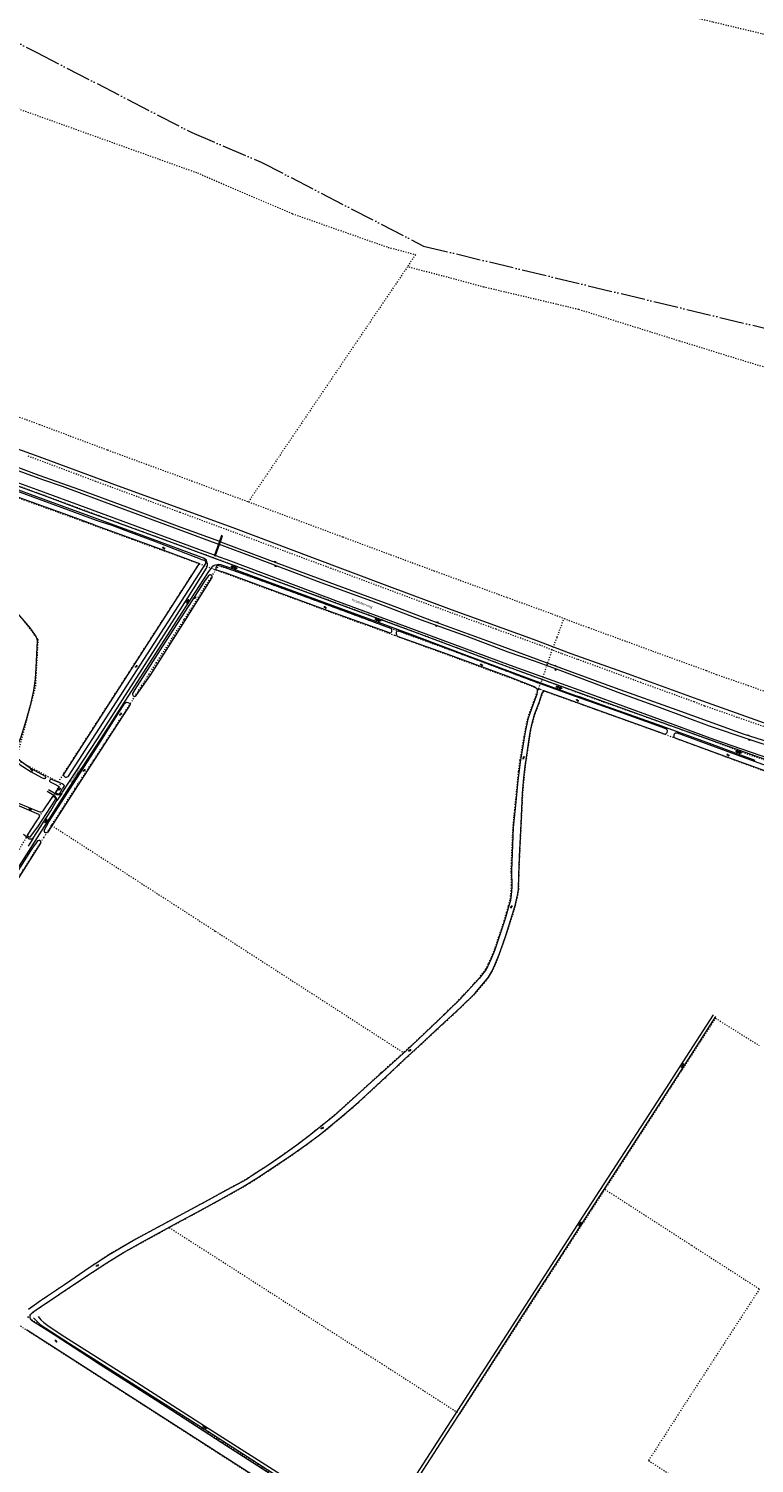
# Model space of a CAD drawing. Header units: metres. Extents: x 64961 to 73789, y 403835 to 410663.
# Tile 80 of 135: x 68511 to 69223, y 406616 to 408023. Entities that reach past the tile are written whole.
import ezdxf

# ---------------------------------------------------------------- set-up
doc = ezdxf.new("R2010")
doc.units = ezdxf.units.M
doc.linetypes.add('ACAD_ISO05W100', pattern=[33, 24, -3, 0, -3, 0, -3])
doc.linetypes.add('PERCEELGRENS', pattern=[2.5, 1, -1.5])
for name, color, linetype, lineweight in [('B-GEO-OG-GRENS_burggem-G', 253, 'ACAD_ISO05W100', 0), ('B-GEO-OG-GRENS_perceel-G', 253, 'PERCEELGRENS', 0), ('B-GEO-OG-OVLIJNOBJ-G', 253, 'Continuous', 0), ('B-GEO-OG-SLOOT_insteek-G', 253, 'Continuous', 0), ('B-GEO-OG-STRAATNAAM-T', 7, 'Continuous', 35), ('B-GEO-OG-TALUD-S', 253, 'Continuous', 0), ('B-GEO-OG-VERH_gesl-S', 253, 'Continuous', 0), ('B-GEO-OG-VERH_kant-G', 253, 'Continuous', 0), ('B-GEO-OG-VERH_kntgesl-G', 253, 'Continuous', 0), ('B-GEO-OG-VERH_kntopen-G', 253, 'Continuous', 0), ('B-GEO-OG-VERH_open-S', 253, 'Continuous', 0), ('B-GEO-OG-WATER-S', 253, 'Continuous', 0), ('T22', 7, 'Continuous', 0)]:
    doc.layers.add(name, color=color, linetype=linetype, lineweight=lineweight)
doc.styles.add('isocp', font='isocp.shx')

# ---------------------------------------------------------------- blocks, each defined once
blk = doc.blocks.new('S05')
at = {"color": 0}
for p, q in [((0.1, 0.3), (0.4, 0.6)), ((0.1, -0.2), (0.4, 0.1)), ((0.4, 0.6), (0.7, 0.7)), ((0.4, 0.1), (0.7, 0.2)), ((0.7, 0.7), (1, 0.6)), ((0.7, 0.2), (1, 0.1)), ((1, 0.6), (1.3, 0.4)), ((1, 0.1), (1.4, -0.1)), ((1.3, 0.4), (1.7, 0.1)), ((1.7, 0.1), (2, 0)), ((2, 0), (2.3, 0.2)), ((2.3, 0.2), (2.6, 0.4)), ((1.4, -0.1), (1.7, -0.4)), ((1.7, -0.4), (2, -0.5)), ((2, -0.5), (2.3, -0.3)), ((2.3, -0.3), (2.6, -0.1))]:
    blk.add_line(p, q, dxfattribs=at)
blk = doc.blocks.new('S026')
at = {"color": 0}
for p, q in [((0, 0), (4.4, 0)), ((0.2, 0.5), (0.2, 0)), ((1.2, 0), (1.2, -0.5)), ((2.2, 0.5), (2.2, 0)), ((3.2, 0), (3.2, -0.5)), ((4.2, 0.5), (4.2, 0))]:
    blk.add_line(p, q, dxfattribs=at)
blk = doc.blocks.new('S04')
at = {"color": 0}
for p, q in [((0, 0.5), (0.5, 0.5)), ((0, 0.3), (1, 0.3)), ((0, 0), (0.5, 0)), ((0, -0.3), (1, -0.3)), ((0, -0.5), (0.5, -0.5))]:
    blk.add_line(p, q, dxfattribs=at)
blk = doc.blocks.new('S012')
at = {"color": 0}
for p, q in [((1.2, 2), (0, 0)), ((1.2, -2), (0, 0)), ((1.4, 0), (0.2, 2)), ((1.4, 0), (0.2, -2))]:
    blk.add_line(p, q, dxfattribs=at)
blk = doc.blocks.new('S016')
at = {"color": 0, "linetype": 'Continuous'}
for points in [[(0, -0.4), (2.6, 1.1)], [(2.6, -1.2), (0, 0.4)], [(5.1, -1.2), (1.1, 1.1)], [(1.1, -1.2), (5.1, 1.1)], [(6.2, -0.4), (3.5, 1.1)], [(3.5, -1.2), (6.2, 0.4)]]:
    blk.add_lwpolyline(points, dxfattribs=at)

msp = doc.modelspace()

# ---------------------------------------------------------------- linework, layer by layer
at = {"layer": 'B-GEO-OG-GRENS_burggem-G'}
for points in [[(68000, 408318.469), (68078.65, 408276.85), (68212.65, 408211.98), (68340.12, 408103.18), (68420.6, 408051.05), (68519.511, 408000)], [(68519.511, 408000), (68671.49, 407921.56), (68739.35, 407892.63), (68898.81, 407810.25), (69436.477, 407680.828)]]:
    msp.add_lwpolyline(points, dxfattribs=at)
at = {"layer": 'B-GEO-OG-GRENS_perceel-G'}
for points in [[(68493.416, 408213.652), (68513.041, 408201.109), (68535.24, 408190.063), (68571.391, 408178.084), (68629.912, 408163.758), (68730.188, 408139.471), (68834.117, 408114.429), (68992.2, 408076.292), (69081.433, 408053.69), (69182.688, 408030.212), (69270.088, 408009.245), (69308.711, 408000)], [(68267.5, 408000), (68395, 407983), (68677, 407882), (68770, 407842), (68864, 407809), (68890.78, 407801.822), (68883, 407790)], [(68000, 407830.829), (68009.017, 407827.313), (68066.789, 407805.723), (68163.339, 407769.616), (68178.822, 407763.377), (68205.558, 407752.982), (68239.036, 407739.475), (68254.711, 407733.248), (68278.139, 407724.436), (68310.778, 407712.785), (68362.381, 407693.591), (68445.959, 407663.394), (68521.769, 407635.368), (68588.71, 407610.291), (68671.277, 407579.985), (68726.965, 407559.388)], [(68883, 407790), (68726.965, 407559.388)], [(70000, 407396.844), (69817, 407501), (69525, 407576), (69435, 407625), (69340, 407651), (69244, 407688), (69150, 407717), (69051, 407748), (68958, 407770), (68883, 407790)], [(69025.012, 407414.066), (69013.193, 407418.645), (68970.06, 407434.356), (68897.39, 407460.887), (68808.129, 407494.032), (68715.08, 407528.6), (68660.092, 407548.938), (68577.317, 407579.32), (68510.287, 407604.431)], [(68452.642, 407581.403), (68429.461, 407542.339), (68520.488, 407424.463), (68517.889, 407376.999), (68509.452, 407345.933), (68499.011, 407306.784), (68540.541, 407284.587)], [(68452.642, 407581.403), (68461.988, 407578.023), (68511.48, 407559.613), (68564.858, 407540.248), (68612.992, 407522.661), (68634.648, 407514.717), (68652.025, 407508.651), (68678.627, 407498.743)], [(68490.176, 407579.165), (68523.235, 407567.011), (68599.611, 407538.805), (68675.398, 407511.019), (68687.111, 407506.771), (68733.723, 407489.428), (68797.508, 407466.085), (68857.742, 407443.871), (68928.133, 407417.591), (68976.188, 407399.582), (69000.045, 407390.827), (69012.065, 407386.344), (69015.136, 407385.238)], [(68726.965, 407559.388), (68819.616, 407524.968), (68908.887, 407491.819), (68980.636, 407465.625), (69024.786, 407449.543), (69036.58, 407444.974)], [(68540.541, 407284.587), (68678.627, 407498.743)], [(68629.514, 407390.402), (68636.697, 407401.634), (68652.555, 407426.213), (68664.165, 407444.421), (68670.994, 407454.925), (68682.569, 407473.602), (68695.119, 407492.607)], [(68678.627, 407498.743), (68694.124, 407492.971), (68695.119, 407492.607)], [(68695.119, 407492.607), (68697.873, 407496.779), (68704.709, 407494.849), (68786.262, 407465.183), (68859.409, 407438.024), (68859.523, 407438.044), (68876.743, 407431.76), (68936.794, 407409.812), (68979.616, 407393.716), (69013.484, 407380.931)], [(68695.119, 407492.607), (68765.289, 407466.915), (68830.62, 407442.811), (68834.282, 407441.741), (68870.202, 407428.487), (68924.323, 407408.708), (68961.404, 407394.976), (68991.096, 407384.199), (68994.993, 407382.569), (69006.471, 407378.044), (69011.549, 407375.887)], [(69031.333, 407430.889), (69036.58, 407444.974)], [(69036.58, 407444.974), (69045.736, 407441.427), (69060.517, 407436.066), (69097.829, 407422.466), (69123.28, 407413.048), (69175.941, 407393.977), (69185.898, 407390.063), (69217.015, 407379.259), (69249.908, 407367.772), (69255.003, 407365.982), (69299.265, 407352.219), (69330.096, 407342.873), (69352.327, 407334.773), (69394.136, 407319.575), (69440.441, 407302.54), (69477.19, 407289.155), (69508.723, 407276.462), (69553.536, 407258.8), (69581.076, 407249.775)], [(69025.012, 407414.066), (69029.78, 407426.769), (69031.333, 407430.889)], [(69015.136, 407385.238), (69025.012, 407414.066)], [(69239.627, 407336.409), (69206.413, 407348.008), (69174.434, 407359.111), (69164.284, 407363.101), (69112.044, 407382.02), (69086.485, 407391.478), (69049.754, 407404.866), (69034.159, 407410.523), (69025.012, 407414.066)], [(68534.592, 407243.138), (68542.924, 407256.231), (68556.697, 407277.949), (68572.049, 407301.249), (68585.125, 407321.117), (68609.892, 407359.586), (68622.206, 407378.973), (68629.372, 407390.18)], [(68629.372, 407390.18), (68629.514, 407390.402)], [(69011.654, 407376.161), (69013.484, 407380.931)], [(69013.484, 407380.931), (69015.136, 407385.238)], [(69015.136, 407385.238), (69016.672, 407384.685), (69074.849, 407363.351), (69140.419, 407340.13), (69180.114, 407325.864), (69208.849, 407314.971), (69220.462, 407310.624), (69247.954, 407301.779)], [(68988.153, 407257.078), (68990.183, 407276.598), (68991.991, 407295.042), (68993.487, 407306.083), (68995.863, 407320.164), (68997.406, 407328.952), (68999.157, 407338.385), (69000.58, 407345.668), (69003.056, 407353.039), (69006.626, 407363.054), (69011.549, 407375.887)], [(69000.954, 407315.542), (69002.7, 407326.854), (69003.916, 407335.029), (69005.891, 407343.618), (69008.341, 407351.688), (69012.33, 407362.387), (69015.451, 407371.779), (69016.053, 407372.666), (69016.354, 407373.183), (69017.001, 407373.944)], [(69011.549, 407375.887), (69011.654, 407376.161)], [(69011.654, 407376.161), (69011.93, 407376.043), (69013.102, 407375.544)], [(69013.102, 407375.544), (69016.436, 407374.161), (69016.7, 407374.052), (69017.001, 407373.944)], [(69017.001, 407373.944), (69068.354, 407355.48), (69109.713, 407340.729), (69144.636, 407328.088), (69177.921, 407315.835), (69196.128, 407309.002), (69243.333, 407291.744), (69319.038, 407263.839), (69369.357, 407245.177)], [(68867.047, 407000), (68880.108, 407012.345), (68894.691, 407025.725), (68910.773, 407040.561), (68935.382, 407063.446), (68949.64, 407077.189), (68954.177, 407082.751), (68958.186, 407087.321), (68962.618, 407092.866), (68966.123, 407098.638), (68969.112, 407105.005), (68973.062, 407115.16), (68979.31, 407133.035), (68984.815, 407149.653), (68988.902, 407163.401), (68991.286, 407173.618), (68992.102, 407179.414), (68992.403, 407192.91), (68993.126, 407211.376), (68994.728, 407243.679), (68996.194, 407273.482), (68997.542, 407288.529), (68998.719, 407299.976), (69000.954, 407315.542)], [(68480.635, 407181.882), (68510.285, 407232.021), (68510.307, 407232.289), (68519.387, 407246.492), (68521.574, 407249.877), (68522.156, 407251), (68525.64, 407256.323), (68535.235, 407270.408), (68538.02, 407274.342), (68538.506, 407275.389), (68543.025, 407283.259)], [(68540.541, 407284.587), (68543.025, 407283.259)], [(68962.658, 407106.849), (68965.583, 407113.17), (68969.028, 407122.347), (68972.319, 407131.984), (68975.107, 407139.815), (68977.871, 407148.516), (68980.265, 407156.633), (68982.119, 407163.185), (68983.772, 407169.671), (68984.682, 407177.523), (68985, 407183.234), (68985.012, 407189.857), (68984.724, 407196.551), (68984.924, 407204.736), (68986.371, 407236.882), (68986.927, 407244.504), (68987.547, 407251.251), (68988.153, 407257.078)], [(68497.643, 407185.22), (68507.176, 407199.981), (68526.51, 407230.439), (68533.894, 407242.041)], [(68533.894, 407242.041), (68534.592, 407243.138)], [(68533.894, 407242.041), (68694.4, 407138.38), (68879.066, 407019.122)], [(68880.058, 407020.029), (68884.507, 407024.103), (68894.773, 407033.629), (68902.669, 407041.18), (68912.632, 407050.546), (68919.045, 407056.739), (68925.219, 407062.86), (68931.62, 407068.875), (68938.238, 407075.955), (68943.341, 407081.398), (68948.556, 407087.382), (68953.135, 407092.004), (68953.229, 407092.142), (68957.534, 407097.975), (68959.603, 407100.861), (68962.658, 407106.849)], [(69151.056, 407000), (69185.234, 407052.821)], [(69185.234, 407052.821), (69227.762, 407026.257)], [(68857.801, 407000), (68866.228, 407007.646), (68876.069, 407016.376)], [(68876.069, 407016.376), (68879.066, 407019.122)], [(68879.066, 407019.122), (68880.058, 407020.029)], [(68649.256, 406847.556), (68694.511, 406872.171), (68710.455, 406881.034), (68721.744, 406887.24), (68737.983, 406897.386), (68753.135, 406907.357), (68769.712, 406918.601), (68784.108, 406928.748), (68798.21, 406939.382), (68820.98, 406958.079), (68835.113, 406970.484), (68861.962, 406995.194), (68867.047, 407000)], [(68827.374, 406972.273), (68829.391, 406974.049), (68843.16, 406986.582), (68856.304, 406998.585), (68856.922, 406999.202), (68857.801, 407000)], [(69076.712, 406884.985), (69083.378, 406895.261), (69136.163, 406976.984), (69151.056, 407000)], [(68511.323, 406767.691), (68517.725, 406772.23), (68524.548, 406776.993), (68540.636, 406787.731), (68547.919, 406792.601), (68568.118, 406806.499), (68575.316, 406811.339), (68588.86, 406820.326), (68591.503, 406821.965), (68592.507, 406822.547), (68592.777, 406822.77), (68611.297, 406833.44), (68618.753, 406837.663), (68679.697, 406870.388), (68688.473, 406875.11), (68703.596, 406883.642), (68718.396, 406891.543), (68721.015, 406892.992), (68726.336, 406896.071), (68731.984, 406899.693), (68738.268, 406903.768), (68745.502, 406908.515), (68758.268, 406917.238), (68771.642, 406926.688), (68777.868, 406931.327), (68786.028, 406937.637), (68806.666, 406954.077), (68807.26, 406954.561), (68827.374, 406972.273)], [(68649.256, 406847.556), (68712.363, 406807.136), (68794.112, 406754.616), (68857.768, 406714.033), (68934.328, 406664.737), (68972.979, 406724.583), (69028.743, 406811.043), (69076.712, 406884.985)], [(69076.712, 406884.985), (69161.799, 406830.065), (69228.283, 406787.269), (69155.253, 406674.686), (69119.412, 406619.02), (69340.592, 406476.871), (69419.418, 406426.189), (69490.646, 406380.424), (69555.284, 406338.942), (69573.952, 406327.093)], [(68649.256, 406847.556), (68639.333, 406841.923), (68606.248, 406823.786), (68596.832, 406818.085), (68585.498, 406811.02), (68568.117, 406799.603), (68549.644, 406787.219), (68540.307, 406780.978), (68522.127, 406768.751), (68518.124, 406766.112), (68514.955, 406763.604), (68510.649, 406759.702), (68510.422, 406759.592)], [(68847.143, 406529.884), (68502.589, 406751.285)], [(69361.75, 406211.02), (68852.691, 406538.443), (68853.006, 406538.929), (68837.03, 406549.434), (68815.831, 406563.177), (68803.766, 406570.956), (68740.644, 406611.577), (68729.772, 406618.565), (68700.386, 406637.435), (68646.365, 406672.155), (68601.201, 406701.112), (68579.126, 406715.275), (68569.131, 406721.704), (68536.529, 406742.762), (68510.422, 406759.592)]]:
    msp.add_lwpolyline(points, dxfattribs=at)
at = {"layer": 'B-GEO-OG-OVLIJNOBJ-G'}
for points in [[(68000, 407767.155), (68015.535, 407763.286), (68044.75, 407756.592), (68056.345, 407752.99), (68069.623, 407748.198), (68082.084, 407743.011), (68098.662, 407736.887), (68117.715, 407729.745), (68137.76, 407722.692), (68178.301, 407707.783), (68224.297, 407690.5), (68260.892, 407677.51), (68288.303, 407667.834), (68346.116, 407646.902), (68405.653, 407624.835), (68453.181, 407607.6), (68525.016, 407581.378), (68544.136, 407574.774), (68596.959, 407555.25), (68660.72, 407531.603), (68697.482, 407517.939)], [(68693.562, 407507.155), (68680.895, 407511.752), (68625.348, 407532.388), (68567.911, 407553.403), (68519.731, 407570.992), (68469.174, 407589.362), (68418.903, 407607.869), (68335.514, 407638.213), (68275.298, 407660.551), (68217.621, 407681.626), (68160.413, 407702.756), (68108.157, 407721.496), (68049.871, 407742.728), (68000.713, 407760.647), (68000, 407760.899)], [(68079.073, 407748.558), (68096.036, 407741.827), (68112.344, 407735.472), (68144.671, 407723.874), (68197.652, 407704.189), (68240.283, 407688.894), (68276.995, 407674.706), (68320.945, 407658.852), (68369.273, 407641.582), (68416, 407624.381), (68456.608, 407609.283), (68486.823, 407598.463), (68521.504, 407585.647), (68561.349, 407571.48), (68607.523, 407554.571), (68659.601, 407534.995), (68698.628, 407520.647)], [(69233.328, 407342.2), (69168.029, 407365.346), (69099.81, 407390.217), (69043.453, 407410.251), (69006.45, 407424.333), (68926.257, 407453.427), (68862.973, 407476.974), (68789.268, 407504.677), (68712.057, 407533.746), (68599.697, 407574.589), (68518.226, 407604.766), (68500.707, 407611.135)], [(68429.015, 407542.574), (68441.511, 407525.791), (68477.798, 407479.831), (68480.029, 407477.103), (68488.581, 407465.496), (68496.576, 407454.422), (68512.404, 407435.925), (68517.034, 407429.408), (68518.375, 407427.447), (68519.013, 407425.894), (68519.459, 407424.4), (68519.753, 407422.964), (68518.318, 407396.718), (68517.794, 407385.628), (68516.24, 407374.394), (68512.763, 407359.587), (68509.035, 407345.444), (68503.605, 407328.519), (68500.899, 407321.398), (68496.591, 407314.463)], [(68694.592, 407506.781), (68709.5, 407501.37), (68758.871, 407482.772), (68814.989, 407461.711), (68880.6, 407437.552), (68983.728, 407399.059), (69025.504, 407384.288), (69063.887, 407370.484), (69124.79, 407348.023), (69183.197, 407326.635), (69246.537, 407304.637)], [(69246.792, 407316.786), (69217.052, 407326.463), (69179.363, 407339.489), (69130.229, 407357.779), (69092.175, 407371.438), (69032.674, 407393.863), (69007.463, 407403.205), (68981.865, 407411.976), (68941.584, 407427.346), (68896.798, 407443.365), (68848.056, 407461.862), (68798.204, 407480.043), (68733.609, 407504.595), (68698.604, 407517.523)], [(68699.617, 407520.275), (68745.18, 407503.182), (68805.988, 407480.706), (68866.242, 407458.235), (68906.467, 407443.133), (68960.473, 407423.293), (69018.156, 407401.99), (69086.756, 407376.998), (69147.255, 407355.247), (69212.171, 407331.677), (69287.738, 407307.948), (69329.995, 407294.85), (69341.88, 407290.507), (69352.153, 407286.547), (69395.469, 407270.322), (69430.816, 407257.351), (69443.277, 407252.721), (69460.739, 407246.485)]]:
    msp.add_lwpolyline(points, dxfattribs=at)
at = {"layer": 'B-GEO-OG-SLOOT_insteek-G'}
for points in [[(68325.888, 407633.882), (68347.374, 407625.874), (68394.123, 407608.727), (68439.087, 407592.159), (68470.496, 407580.45), (68503.145, 407568.705), (68550.045, 407551.656), (68577.675, 407541.282)], [(68575.649, 407536.673), (68553.374, 407545.035), (68507.009, 407561.553), (68476.186, 407573.013), (68453.734, 407581.342), (68452.791, 407581.684)], [(68575.649, 407536.673), (68586.532, 407532.915)], [(68577.675, 407541.282), (68590.657, 407537.124)], [(68680.097, 407503.076), (68635.055, 407520.344), (68611.254, 407529.158), (68590.657, 407537.124)], [(68586.532, 407532.915), (68630.65, 407516.882), (68678.958, 407498.793)], [(68545.425, 407291.606), (68678.958, 407498.793)], [(68550.63, 407290.434), (68685.04, 407498.992)], [(68680.097, 407503.076), (68683.126, 407502.241)], [(68697.531, 407496.936), (68695.82, 407496.175), (68695.017, 407494.847), (68695.074, 407493.622), (68695.252, 407492.814), (68695.891, 407492.299)], [(68867.471, 407433.148), (68867.389, 407432.442), (68867.174, 407431.813), (68866.902, 407431.299), (68866.554, 407430.824), (68866.056, 407430.694), (68865.636, 407430.717), (68864.873, 407431.01), (68862.662, 407431.773), (68851.686, 407435.8), (68807.95, 407451.638), (68745.558, 407474.49), (68705.254, 407489.306), (68695.891, 407492.299)], [(68697.531, 407496.936), (68698.014, 407496.857), (68701.333, 407496.047), (68727.634, 407486.715), (68788.786, 407464.256), (68837.495, 407446.409), (68866.4, 407435.432), (68867.215, 407434.546), (68867.439, 407433.932), (68867.471, 407433.148)], [(68615.697, 407375.368), (68613.215, 407371.527), (68613.114, 407370.331), (68613.927, 407369.104), (68615.133, 407368.55), (68616.86, 407369.579), (68630.907, 407389.396), (68655.36, 407428.076), (68691.373, 407485.22), (68691.369, 407486.38), (68690.892, 407487.311), (68689.941, 407487.8), (68689.097, 407487.796), (68687.449, 407486.489), (68683.882, 407481.73), (68667.808, 407456.605), (68642.772, 407417.758), (68615.697, 407375.368)], [(69015.178, 407371.91), (69015.797, 407372.823), (69016.107, 407373.355), (69016.802, 407374.172), (69018.538, 407373.718), (69032.126, 407368.829), (69049.601, 407362.513), (69076.651, 407352.861), (69132.081, 407332.659), (69135.787, 407331.397), (69136.401, 407331.704), (69137.589, 407333.28), (69138.048, 407334.604), (69137.739, 407335.967), (69136.51, 407336.579), (69132.056, 407338.417), (69089.547, 407353.587), (69047.872, 407368.414), (69009.814, 407382.199), (68959.988, 407401.202), (68896.97, 407424.594), (68874.386, 407432.595), (68873.526, 407432.602), (68872.644, 407432.323), (68872.239, 407431.886), (68871.91, 407431.354), (68871.808, 407430.552), (68871.84, 407429.768), (68872.119, 407428.867), (68872.438, 407428.177), (68872.893, 407427.676), (68917.927, 407411.522), (68980.298, 407388.632), (69004.573, 407379.355), (69007.164, 407378.283), (69008.724, 407377.353), (69009.405, 407376.564), (69010.065, 407375.412), (69010.261, 407373.652), (69009.717, 407370.273), (69006.163, 407361.013), (69000.997, 407346.242), (68998.504, 407333.475), (68996.099, 407319.771), (68993.428, 407303.929), (68991.141, 407286.019), (68989.116, 407265.049), (68986.81, 407239.953), (68984.919, 407197.938), (68985.341, 407181.631)], [(68866.611, 407000), (68879.911, 407012.571), (68894.488, 407025.946), (68910.569, 407040.781), (68935.182, 407063.67), (68949.419, 407077.392), (68953.956, 407082.955), (68957.969, 407087.529), (68962.371, 407093.036), (68965.858, 407098.78), (68968.834, 407105.12), (68972.778, 407115.256), (68979.02, 407133.115), (68984.527, 407149.737), (68988.614, 407163.485), (68990.991, 407173.672), (68991.802, 407179.437), (68992.103, 407192.929), (68992.827, 407211.406), (68994.428, 407243.694), (68995.894, 407273.499), (68997.239, 407288.512), (68998.423, 407300.027), (69000.652, 407315.548), (69002.407, 407326.926), (69003.62, 407335.077), (69005.602, 407343.7), (69008.057, 407351.785), (69012.043, 407362.475), (69015.178, 407371.91)], [(68605.771, 407361.893), (68607.306, 407362.962), (68608.714, 407362.686), (68610.194, 407361.777), (68610.866, 407360.69), (68608.7, 407357.131), (68589.198, 407326.893), (68559.35, 407280.69), (68532.159, 407238.576), (68530.203, 407235.228), (68529.361, 407234.803), (68528.507, 407234.914)], [(68590.414, 407337.764), (68605.771, 407361.893)], [(68582.152, 407324.612), (68590.414, 407337.764)], [(68531.305, 407245.44), (68555.485, 407283.259), (68582.152, 407324.612)], [(69265.919, 407289.383), (69219.705, 407306.007), (69147.992, 407332.39), (69146.322, 407332.56), (69145.535, 407332.348), (69144.845, 407331.925), (69144.481, 407331.368), (69144.194, 407330.524), (69144.195, 407329.909), (69144.234, 407329.257), (69144.388, 407328.72), (69144.676, 407328.317), (69146.27, 407327.532), (69168.312, 407319.267), (69204.946, 407306.067), (69249.471, 407289.882)], [(68491.383, 407318.969), (68493.193, 407313.622), (68494.489, 407310.782), (68496.001, 407308.706), (68498.329, 407305.877), (68503.053, 407301.481), (68505.714, 407299.682), (68513.737, 407294.456), (68523.919, 407289.059), (68526.275, 407287.863)], [(68496.938, 407313.438), (68498.369, 407310.732), (68500.146, 407308.366), (68503.37, 407305.244), (68513.078, 407298.016), (68527.592, 407290.269)], [(68527.592, 407290.269), (68527.957, 407289.937), (68528.12, 407289.337), (68527.971, 407288.859), (68527.418, 407288.03), (68526.73, 407287.754), (68526.275, 407287.863)], [(68533.795, 407287.266), (68533.237, 407287.354), (68532.772, 407287.168), (68531.948, 407285.918), (68531.957, 407285.296), (68532.45, 407284.728)], [(68532.45, 407284.728), (68535.663, 407283.096), (68541.337, 407280.316), (68538.506, 407275.389), (68538.02, 407274.342), (68538.436, 407273.899), (68539.255, 407273.453), (68540.284, 407273.062), (68540.991, 407273.056), (68541.527, 407273.205), (68542.356, 407274.058)], [(68533.795, 407287.266), (68537.289, 407285.606), (68542.778, 407283.611), (68544.283, 407283.026), (68545.177, 407282.521), (68545.633, 407282.135), (68545.974, 407281.827), (68546.213, 407280.678), (68544.606, 407278.13)], [(68537.631, 407268.859), (68537.626, 407268.305), (68536.944, 407266.705), (68520.123, 407240.714), (68513.958, 407232.393), (68512.392, 407230.169), (68510.285, 407232.021), (68510.307, 407232.289), (68519.387, 407246.492), (68521.574, 407249.877), (68522.156, 407251), (68522.128, 407252.147), (68521.54, 407252.706), (68500.017, 407261.941), (68501.428, 407263.974), (68520.381, 407255.945), (68522.327, 407255.452), (68523.759, 407255.383), (68525.024, 407255.755), (68525.64, 407256.323), (68535.235, 407270.408), (68536.153, 407270.401), (68537.027, 407269.858), (68537.631, 407268.859)], [(68526.697, 407237.081), (68531.305, 407245.44)], [(68476.193, 407156.055), (68477.273, 407155.244), (68478.672, 407155.194), (68482.057, 407160.109), (68507.018, 407198.825), (68523.267, 407224.621), (68523.3, 407226.169), (68522.172, 407227.079), (68521.503, 407227.275), (68520.16, 407226.925)], [(68520.16, 407226.925), (68517.488, 407222.884)], [(68475.528, 407157.852), (68497.167, 407191.359), (68513.613, 407217.123)], [(68513.613, 407217.123), (68517.477, 407222.867)], [(68517.484, 407222.878), (68517.477, 407222.867)], [(68517.477, 407222.867), (68517.484, 407222.878)], [(68517.488, 407222.884), (68517.484, 407222.878)], [(68517.484, 407222.878), (68517.488, 407222.884)], [(68985.341, 407181.631), (68984.982, 407177.505), (68984.723, 407173.895), (68983.896, 407168.492), (68982.379, 407163), (68978.722, 407150.453), (68973.273, 407133.85), (68968.554, 407120.031), (68965.043, 407111.267), (68961.366, 407103.365), (68959.136, 407099.427), (68956.682, 407096.217), (68953.629, 407092.094), (68948.673, 407086.783), (68934.132, 407070.884), (68912.768, 407050.263), (68881.931, 407021.27), (68858.393, 407000)], [(68858.393, 407000), (68847.426, 406990.09), (68811.072, 406957.205), (68786.525, 406937.642), (68774.46, 406928.312), (68758.4, 406916.964), (68744.181, 406907.249), (68732.745, 406899.825), (68725.003, 406894.859), (68716.043, 406889.893), (68705.392, 406884.311), (68688.265, 406874.648), (68616.503, 406836.114), (68590.288, 406820.913), (68570.854, 406808.018), (68547.642, 406792.046), (68522.922, 406775.546), (68511.139, 406767.192)], [(68514.207, 406763.36), (68515.505, 406764.556), (68522.195, 406769.202), (68528.443, 406773.467), (68540.573, 406781.557), (68566.414, 406798.811), (68587.965, 406812.983), (68604.593, 406823.206), (68622.994, 406833.596), (68657.103, 406852.171), (68680.344, 406864.597), (68699.889, 406875.521), (68721.589, 406887.498), (68737.826, 406897.641), (68753.018, 406907.64), (68769.524, 406918.836), (68783.914, 406928.978), (68798.026, 406939.62), (68820.79, 406958.311), (68834.901, 406970.697), (68861.766, 406995.421), (68866.611, 407000)], [(68514.299, 406756.737), (68513.36, 406757.693), (68512.835, 406759.584), (68512.835, 406761.896), (68514.207, 406763.36)], [(68591.342, 406707.083), (68646.203, 406671.903), (68700.224, 406637.183), (68740.482, 406611.325), (68803.604, 406570.704), (68815.668, 406562.926), (68836.866, 406549.184), (68847.37, 406542.277), (68848.108, 406539.227), (68847.908, 406537.455), (68847.072, 406535.614), (68846.164, 406534.117), (68844.414, 406533.521), (68841.9, 406533.849), (68509.419, 406747.254)], [(68514.299, 406756.737), (68536.367, 406742.51), (68568.969, 406721.452), (68578.964, 406715.023), (68591.342, 406707.083)]]:
    msp.add_lwpolyline(points, dxfattribs=at)
for points in [[(68685.04, 407498.992, 0.49229444), (68683.126, 407502.241)], [(68545.425, 407291.606, 0.61800899), (68550.63, 407290.434)], [(68526.697, 407237.081, 0.55945061), (68528.507, 407234.914)]]:
    msp.add_lwpolyline(points, format="xyb", dxfattribs=at)
at = {"layer": 'B-GEO-OG-VERH_kant-G'}
for points in [[(68698.628, 407520.647), (68697.482, 407517.939)], [(68699.617, 407520.275), (68701.501, 407526.015), (68700.567, 407526.348), (68698.628, 407520.647)], [(68693.562, 407507.155), (68693.431, 407506.795), (68694.48, 407506.481), (68694.592, 407506.781)], [(68697.482, 407517.939), (68693.562, 407507.155)], [(68694.592, 407506.781), (68698.604, 407517.523)], [(68698.604, 407517.523), (68699.617, 407520.275)]]:
    msp.add_lwpolyline(points, dxfattribs=at)
at = {"layer": 'B-GEO-OG-VERH_kntgesl-G'}
for points in [[(68543.955, 407273.223), (68544.635, 407274.556), (68578.777, 407326.954), (68639.136, 407420.615), (68667.69, 407465.089), (68685.704, 407494.415), (68686.402, 407495.595), (68686.7, 407496.949), (68686.846, 407498.42), (68686.626, 407499.645), (68686.197, 407500.986), (68685.691, 407502.195), (68684.629, 407503.178), (68682.993, 407504.09), (68680.306, 407505.182), (68630.95, 407523.283), (68570.447, 407545.66), (68525.781, 407561.918), (68418.11, 407601.433)], [(68471.312, 407585.673), (68526.582, 407565.445), (68567.599, 407550.366), (68593.936, 407540.748), (68648.648, 407520.807), (68692.61, 407504.508), (68746.101, 407484.787), (68821.279, 407457.187), (68896.665, 407429.413), (68970.846, 407401.438), (69025.481, 407381.46), (69102.597, 407353.774), (69177.362, 407326.973), (69240.108, 407304.63)], [(68500.037, 407198.694), (68529.119, 407244.559), (68551.517, 407279.431), (68581.849, 407326.298), (68630.11, 407401.346), (68661.859, 407450.802), (68687.6, 407490.138), (68690.946, 407494.946), (68692.179, 407496.159), (68693.353, 407497.163), (68694.753, 407497.725), (68696.17, 407498.038), (68697.91, 407498.139), (68699.743, 407497.933), (68708.529, 407494.822), (68748.262, 407480.297), (68845.45, 407444.605), (68885.259, 407429.945), (68938.803, 407409.784), (69003.04, 407385.847), (69047.938, 407369.56), (69051.42, 407368.326), (69074.013, 407360.132), (69127.581, 407341.213), (69176.272, 407323.652), (69223.87, 407305.916)], [(68538.93, 407266.441), (68538.863, 407267.626), (68538.624, 407268.794), (68538.171, 407269.486), (68537.338, 407270.448), (68536.237, 407271.336), (68534.448, 407272.345), (68529.425, 407275.138)], [(68543.955, 407273.223), (68543.109, 407272.599), (68541.728, 407272.075), (68540.543, 407272.085), (68539.359, 407272.152), (68538.217, 407272.735), (68530.759, 407277.039)], [(68542.356, 407274.058), (68544.606, 407278.13)], [(68515.788, 407229.415), (68533.094, 407256.262), (68538.521, 407265.45), (68538.93, 407266.441)], [(68506.455, 407233.409), (68509.607, 407230.842), (68511.618, 407228.971), (68512.475, 407228.697), (68513.355, 407228.69), (68514.216, 407228.816), (68515.212, 407229.114), (68515.788, 407229.415)]]:
    msp.add_lwpolyline(points, dxfattribs=at)
at = {"layer": 'B-GEO-OG-VERH_kntopen-G'}
for points in [[(69146.94, 407000), (69183.161, 407056.176)], [(69185.218, 407054.697), (69149.999, 407000)], [(68520.606, 406760.194), (68523.493, 406756.979), (68526.357, 406754.295), (68531.469, 406750.616), (68547.046, 406740.301), (68617.21, 406695.806), (68683.932, 406653.108), (68765.57, 406600.981), (68842.55, 406551.339), (68845.663, 406549.365), (68848.984, 406548.233), (68851.734, 406548.019), (68853.246, 406548.509), (68854.687, 406549.352), (68856.365, 406551.088), (68857.975, 406553.115), (68891.848, 406605.433), (68980.253, 406742.124), (69055.971, 406859.677), (69139.985, 406989.214), (69146.94, 407000)], [(69149.999, 407000), (69104.726, 406929.687), (69061.389, 406863.241), (68993.551, 406758.196), (68945.891, 406683.611), (68885.075, 406589.392), (68859.573, 406548.938), (68859.079, 406546.32), (68859.126, 406543.449), (68860.243, 406540.82), (68863.154, 406537.78), (68904.884, 406510.371), (69001.939, 406447.835), (69056.855, 406411.601), (69116.51, 406372.919), (69173.714, 406336.298), (69209.691, 406313.792), (69291.842, 406261.231), (69365.026, 406213.069)], [(68516.069, 406759.039), (68518.43, 406756.607), (68522.723, 406752.502), (68551.464, 406733.912), (68629.452, 406684.474), (68687.05, 406647.881), (68740.294, 406613.488), (68825.458, 406558.439), (68870.549, 406529.785), (68959.974, 406472.147), (69069.223, 406401.111), (69173.015, 406334.08), (69250.809, 406284.495), (69362.979, 406211.669)]]:
    msp.add_lwpolyline(points, dxfattribs=at)
at = {"layer": 'T22'}
for points in [[(68543.955, 407273.223), (68538.93, 407266.441)], [(68515.788, 407229.415), (68510.888, 407221.58)]]:
    msp.add_lwpolyline(points, dxfattribs=at)

# ---------------------------------------------------------------- block references
at = {"layer": 'B-GEO-OG-TALUD-S'}
for p, rotation in [((68753.103, 407500.466), 69.3545628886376), ((68753.467, 407496.432), 249.616426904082), ((68911.22, 407437.917), 249.3852513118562), ((68912.42, 407441.114), 69.03446313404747), ((69027.722, 407398.234), 68.40632848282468), ((69028.322, 407394.881), 249.5681364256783), ((69217.345, 407330.036), 70.13551257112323), ((69218.164, 407326.041), 251.1838574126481)]:
    msp.add_blockref('S04', p, dxfattribs=dict(at, rotation=rotation))
at = {"layer": 'B-GEO-OG-VERH_gesl-S'}
for name, p, rotation in [('S016', (68710.077, 407496.179), 340.3692977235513), ('S012', (68667.882, 407461.436), 146.4211862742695), ('S016', (68851.201, 407444.631), 341.0939390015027), ('S016', (69028.75, 407378.282), 343.0867822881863), ('S016', (69205.016, 407315.156), 340.0071060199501), ('S012', (68528.991, 407246.026), 147.3267225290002)]:
    msp.add_blockref(name, p, dxfattribs=dict(at, rotation=rotation))
at = {"layer": 'B-GEO-OG-VERH_open-S'}
for p, rotation in [((69153.771, 407008.36), 238.3286814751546), ((69053.018, 406853.004), 238.9969324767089), ((68682.133, 406652.77), 327.6606229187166)]:
    msp.add_blockref('S026', p, dxfattribs=dict(at, rotation=rotation))
at = {"layer": 'B-GEO-OG-WATER-S'}
for p, rotation in [((68642.651, 407514.376), 341.220882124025), ((68673.837, 407464.122), 58.40750843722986), ((68800.991, 407456.225), 338.7198336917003), ((68616.416, 407396.818), 59.79306598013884), ((68954.243, 407399.853), 341.8731874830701), ((69048.38, 407365.084), 339.6251000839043), ((68600.914, 407349.879), 57.3267225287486), ((68996.78, 407309.598), 261.6024274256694), ((69196.15, 407311.392), 340.5504312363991), ((68513.183, 407296.869), 327.9946167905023), ((68565.481, 407294.875), 56.70715142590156), ((68541.209, 407276.38), 59.79306598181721), ((68511.529, 407257.986), 339.698750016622), ((68985.25, 407163.474), 250.060952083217), ((68884.321, 407020.312), 44.02760489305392), ((68798.583, 406944.241), 40.78156719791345), ((68577.87, 406809.532), 35.31121343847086), ((68536.979, 406736.943), 326.7071514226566)]:
    msp.add_blockref('S05', p, dxfattribs=dict(at, rotation=rotation))

# ---------------------------------------------------------------- texts
at = {"layer": 'B-GEO-OG-STRAATNAAM-T', "style": 'isocp'}
for s, rotation, p in [('Krammerweg', 339.69875, (68828.164, 407462.387)), ('Noordweg', 57.247561, (68553.528, 407283.498))]:
    msp.add_text(s, height=2.5, rotation=rotation, dxfattribs=at).set_placement(p)

doc.saveas('drawing.dxf')
